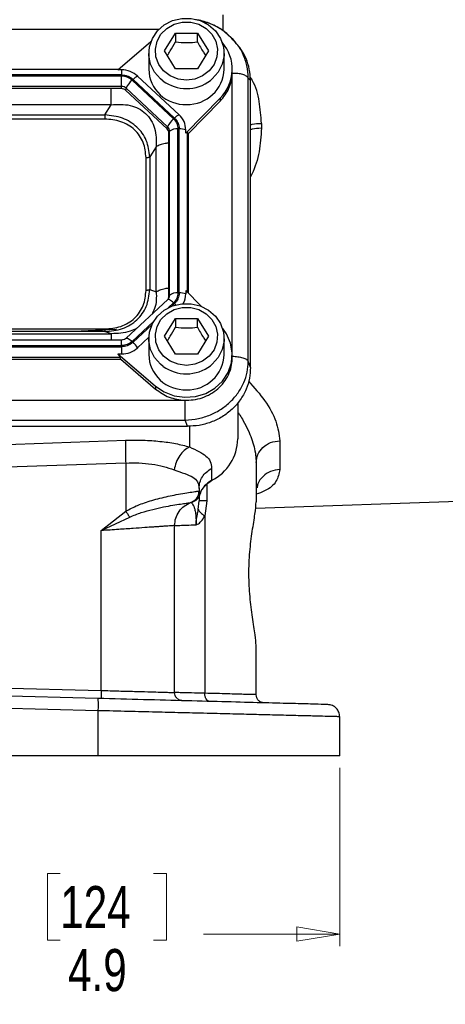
# Model space of a CAD drawing. Header units: inches. Extents: x 0.6 to 16.3, y 0.2 to 11.5.
# Tile 4 of 18: x 4.7 to 6.1, y 4.2 to 7.5. Entities that reach past the tile are written whole.
import ezdxf

# ---------------------------------------------------------------- set-up
doc = ezdxf.new("R2010")
doc.units = ezdxf.units.IN
doc.header["$MEASUREMENT"] = 0
doc.styles.add('SLDTEXTSTYLE0', font='TXT', dxfattribs={"width": 0.75})
doc.dimstyles.new('SLDDIMSTYLE0', dxfattribs={"dimtxt": 0.137795, "dimasz": 0.14, "dimexe": 0, "dimexo": 0.0625, "dimgap": 0.034449, "dimtad": 0, "dimdec": 1, "dimlfac": 1.5, "dimrnd": 1e-09, "dimzin": 12, "dimdsep": 46, "dimtxsty": 'SLDTEXTSTYLE0', "dimblk1": 'CLOSED', "dimblk2": 'CLOSED', "dimsah": 1, "dimcen": 0.09, "dimadec": 0, "dimazin": 3, "dimtfac": 1, "dimtdec": 1, "dimtofl": 0, "dimtmove": 0, "dimatfit": 3, "dimldrblk": 'CLOSED', "dimfxl": 0, "dimfrac": 2, "dimtolj": 1, "dimtzin": 12, "dimarcsym": 0})

# ---------------------------------------------------------------- blocks, each defined once
blk = doc.blocks.new('_Closed')
at = {"color": 0, "linetype": 'ByBlock', "lineweight": -2}
for p, q in [((-1, 0.166667), (0, 0)), ((-1, 0.166667), (-1, -0.166667)), ((0, 0), (-1, -0.166667)), ((0, 0), (-1, 0))]:
    blk.add_line(p, q, dxfattribs=at)
blk = doc.blocks.new('_D')
at = {"color": 7, "linetype": 'Continuous', "lineweight": 0}
for p, q in [((2.5231, 5.0186), (2.5231, 4.4353)), ((5.7764, 5.0186), (5.7764, 4.4353)), ((4.8621, 4.6732), (4.8202, 4.6732)), ((4.8202, 4.6732), (4.8202, 4.4544)), ((5.1676, 4.6732), (5.2096, 4.6732)), ((5.2096, 4.6732), (5.2096, 4.4544)), ((2.5231, 4.4747), (4.6993, 4.4747)), ((4.8202, 4.4544), (4.8621, 4.4544)), ((5.2096, 4.4544), (5.1676, 4.4544)), ((5.7764, 4.4747), (5.3304, 4.4747))]:
    blk.add_line(p, q, dxfattribs=at)
at = {"color": 7, "linetype": 'Continuous', "lineweight": 18, "xscale": 0.14, "yscale": 0.14, "rotation": 180.0000000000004}
blk.add_blockref('_Closed', (2.5231, 4.4747, -1.4543), dxfattribs=at)
at = {"color": 7, "linetype": 'Continuous', "lineweight": 18, "xscale": 0.14, "yscale": 0.14}
blk.add_blockref('_Closed', (5.7764, 4.4747, -1.4543), dxfattribs=at)
at = {"color": 7, "linetype": 'Continuous', "lineweight": 18, "char_height": 0.1378, "attachment_point": 1, "style": 'SLDTEXTSTYLE0'}
for s, insert in [('124', (4.8621, 4.632)), ('4.9', (4.8876, 4.4259))]:
    blk.add_mtext(s, dxfattribs=dict(at, insert=insert))

msp = doc.modelspace()

# ---------------------------------------------------------------- linework, layer by layer
at = {"color": 8, "linetype": 'Continuous', "lineweight": 25}
for p, q in [((5.3936, 7.4831), (5.3936, 7.4304)), ((5.1847, 7.4351), (3.1155, 7.4351)), ((5.425, 6.3761), (5.425, 7.2906)), ((5.279, 6.5744), (5.279, 7.0967)), ((5.2148, 6.5237), (5.2329, 6.5406)), ((5.2262, 6.5289), (5.2358, 6.5379)), ((5.0974, 6.4141), (5.1675, 6.4794)), ((5.1003, 6.4114), (5.1618, 6.4688)), ((5.0626, 6.4006), (5.0626, 6.4185)), ((5.2851, 6.1369), (5.2851, 6.0687)), ((5.3422, 5.9478), (5.3422, 5.8927))]:
    msp.add_line(p, q, dxfattribs=at)
at = {"color": 7, "linetype": 'Continuous', "lineweight": 25}
for p, q in [((5.2031, 7.3644), (5.2391, 7.4226)), ((5.2391, 7.4226), (5.3111, 7.4226)), ((5.2391, 7.4226), (5.2391, 7.394)), ((5.3111, 7.4226), (5.3471, 7.3644)), ((5.3111, 7.394), (5.3111, 7.4226)), ((5.4281, 7.4015), (5.4123, 7.4154)), ((5.0507, 7.3027), (5.1588, 7.3952)), ((5.4355, 7.3934), (5.428, 7.4017)), ((5.1517, 7.3568), (5.1517, 7.3047)), ((5.2391, 7.3062), (5.2031, 7.3644)), ((5.3471, 7.3644), (5.3111, 7.3062)), ((5.3984, 7.3047), (5.3984, 7.3568)), ((5.0626, 7.2862), (3.2376, 7.2862)), ((5.0626, 7.2824), (3.2376, 7.2824)), ((5.0525, 7.3042), (3.2477, 7.3042)), ((5.0626, 7.3027), (5.0507, 7.3027)), ((5.0626, 7.3027), (5.0626, 7.2862)), ((5.0626, 7.2484), (5.0626, 7.2824)), ((5.251, 7.1557), (5.1155, 7.2822)), ((5.3111, 7.3062), (5.2391, 7.3062)), ((5.425, 7.2906), (5.4251, 7.2951)), ((5.4251, 7.2951), (5.4251, 7.3047)), ((5.2329, 7.1424), (5.0974, 7.2689)), ((5.2358, 7.1451), (5.1003, 7.2716)), ((5.4775, 6.3493), (5.4775, 7.2759)), ((5.4844, 7.2682), (5.4775, 7.2759)), ((5.4844, 6.3287), (5.4844, 7.2682)), ((5.0626, 7.2484), (3.2376, 7.2484)), ((5.0626, 7.2413), (3.2376, 7.2413)), ((5.0626, 7.2413), (5.0626, 7.2484)), ((5.0779, 7.2424), (5.0762, 7.236)), ((5.2118, 7.1095), (5.0762, 7.236)), ((5.2134, 7.1159), (5.0779, 7.2424)), ((5.0291, 7.1886), (3.271, 7.1886)), ((5.0078, 7.1554), (5.0291, 7.1886)), ((5.3857, 7.2101), (5.2729, 7.0952)), ((5.3857, 7.2005), (5.2814, 7.0943)), ((5.3857, 7.2101), (5.3857, 7.2005)), ((3.2924, 7.1554), (5.0078, 7.1554)), ((5.0078, 7.1416), (3.2924, 7.1416)), ((5.5203, 7.1277), (5.5203, 7.1114)), ((5.2118, 7.1095), (5.2134, 7.1159)), ((5.2198, 7.1016), (5.2174, 7.0967)), ((5.2174, 6.56), (5.2174, 7.0967)), ((5.2198, 6.5648), (5.2198, 7.1016)), ((5.2474, 6.5731), (5.2474, 7.1099)), ((5.2515, 6.5731), (5.2515, 7.1099)), ((5.2729, 7.0952), (5.2729, 7.1063)), ((5.2814, 7.0943), (5.279, 7.0967)), ((5.2814, 6.572), (5.2814, 7.0943)), ((5.1764, 7.0512), (5.155, 7.018)), ((5.1764, 6.5768), (5.1764, 7.0512)), ((5.1429, 6.581), (5.1429, 7.0155)), ((5.155, 7.018), (5.155, 6.5835)), ((5.155, 6.5835), (5.1764, 6.5768)), ((5.3235, 6.5291), (5.2729, 6.5806)), ((5.2729, 6.5806), (5.2729, 6.5695)), ((5.2138, 6.551), (5.0783, 6.4245)), ((5.2174, 6.56), (5.2198, 6.5648)), ((5.2031, 6.4309), (5.2391, 6.4891)), ((5.2391, 6.4891), (5.3111, 6.4891)), ((5.2391, 6.4891), (5.2391, 6.4604)), ((5.3111, 6.4891), (5.3471, 6.4309)), ((5.3111, 6.4604), (5.3111, 6.4891)), ((3.2924, 6.4549), (5.0078, 6.4549)), ((5.0078, 6.4461), (3.2924, 6.4461)), ((5.0467, 6.4529), (4.9082, 6.4461)), ((5.0291, 6.4394), (5.0078, 6.4461)), ((5.0626, 6.4185), (3.2376, 6.4185)), ((3.271, 6.4394), (5.0291, 6.4394)), ((5.1155, 6.3936), (5.1518, 6.4276)), ((5.1517, 6.4232), (5.1517, 6.3711)), ((5.2391, 6.3726), (5.2031, 6.4309)), ((5.3471, 6.4309), (5.3111, 6.3726)), ((5.3984, 6.3711), (5.3984, 6.4232)), ((3.2376, 6.4006), (5.0626, 6.4006)), ((3.2376, 6.3968), (5.0626, 6.3968)), ((5.0626, 6.3968), (5.0626, 6.3732)), ((3.2402, 6.3557), (5.06, 6.3557)), ((3.2428, 6.3627), (5.0574, 6.3627)), ((5.0507, 6.3732), (5.1737, 6.2679)), ((5.0507, 6.3732), (5.0626, 6.3732)), ((5.06, 6.3557), (5.0574, 6.3627)), ((5.06, 6.3557), (5.1737, 6.2583)), ((5.3111, 6.3726), (5.2391, 6.3726)), ((5.4251, 6.3616), (5.4251, 6.3711)), ((5.4844, 6.3287), (5.4775, 6.3493)), ((5.1737, 6.2679), (5.1737, 6.2583)), ((3.0299, 6.2216), (5.2702, 6.2216)), ((5.2702, 6.2216), (5.2751, 6.2215)), ((5.4431, 6.2138), (5.4431, 6.0952)), ((3.0288, 6.1568), (5.2713, 6.1568)), ((5.2783, 6.1363), (5.2713, 6.1568)), ((3.0219, 6.1363), (5.2783, 6.1363)), ((4.6185, 6.0743), (5.0763, 6.0908)), ((5.5803, 6.089), (5.5803, 5.995)), ((5.0763, 6.0162), (4.6185, 5.9997)), ((5.0763, 6.0162), (5.0763, 5.8584)), ((5.3575, 5.9984), (5.3575, 5.9592)), ((5.5031, 6.0177), (5.5031, 5.8897)), ((5.3164, 5.9331), (5.3164, 5.9247)), ((5.3164, 5.9247), (5.3164, 5.9247)), ((5.3198, 5.9156), (5.3164, 5.9247)), ((5.3164, 5.9069), (5.3164, 5.8927)), ((5.501, 5.8682), (6.5108, 5.9035)), ((5.2897, 5.887), (5.2903, 5.8872)), ((5.2897, 5.887), (5.2897, 5.887)), ((5.2937, 5.8883), (5.2945, 5.8885)), ((5.2945, 5.8885), (5.2964, 5.8892)), ((5.3136, 5.8637), (5.3164, 5.8927)), ((5.3422, 5.8927), (5.335, 5.8433)), ((4.9963, 5.795), (5.0763, 5.8584)), ((4.9963, 5.795), (5.0895, 5.8394)), ((5.335, 5.8433), (5.335, 5.2628)), ((5.2364, 5.2651), (5.2364, 5.8116)), ((4.9963, 5.2721), (4.9963, 5.795)), ((5.5031, 5.2581), (5.5031, 5.4195)), ((4.9856, 5.2457), (4.1497, 5.2676)), ((4.6185, 5.282), (4.9963, 5.2721)), ((4.9867, 5.2057), (4.1497, 5.2276)), ((4.9867, 5.0579), (4.9867, 5.2057)), ((5.7764, 5.0579), (5.7764, 5.186)), ((4.9867, 5.0579), (4.1497, 5.0579))]:
    msp.add_line(p, q, dxfattribs=at)
at = {"color": 7, "linetype": 'Continuous', "lineweight": 25, "flags": 128}
for points in [[(5.1992, 7.266), (5.1907, 7.2729), (5.1709, 7.2951), (5.1578, 7.3212), (5.152, 7.3496), (5.1539, 7.3784), (5.1635, 7.4058), (5.18, 7.4302), (5.2026, 7.4499), (5.2297, 7.4638), (5.2596, 7.471), (5.2905, 7.471), (5.3205, 7.4638), (5.3476, 7.4499), (5.3701, 7.4302), (5.3867, 7.4058), (5.3962, 7.3784), (5.3982, 7.3496), (5.3924, 7.3212), (5.3792, 7.2951), (5.3595, 7.2729), (5.3537, 7.268)], [(5.2751, 7.2692), (5.2476, 7.2727), (5.2221, 7.2831), (5.2005, 7.2994), (5.1845, 7.3206), (5.1752, 7.3451), (5.1733, 7.3709), (5.179, 7.3963), (5.1917, 7.4193), (5.2107, 7.4383), (5.2344, 7.4518), (5.2612, 7.4588), (5.289, 7.4588), (5.3157, 7.4518), (5.3395, 7.4383), (5.3584, 7.4193), (5.3712, 7.3963), (5.3768, 7.3709), (5.3749, 7.3451), (5.3656, 7.3206), (5.3496, 7.2994), (5.3281, 7.2831), (5.3026, 7.2727), (5.2751, 7.2692)], [(5.1992, 6.3324), (5.1907, 6.3393), (5.1709, 6.3615), (5.1578, 6.3876), (5.152, 6.416), (5.1539, 6.4448), (5.1635, 6.4722), (5.18, 6.4966), (5.2026, 6.5164), (5.2297, 6.5303), (5.2596, 6.5374), (5.2905, 6.5374), (5.3205, 6.5303), (5.3476, 6.5164), (5.3701, 6.4966), (5.3867, 6.4722), (5.3962, 6.4448), (5.3982, 6.416), (5.3924, 6.3876), (5.3792, 6.3615), (5.3595, 6.3393), (5.3537, 6.3345)], [(5.2751, 6.3356), (5.2476, 6.3392), (5.2221, 6.3495), (5.2005, 6.3659), (5.1845, 6.387), (5.1752, 6.4115), (5.1733, 6.4373), (5.179, 6.4627), (5.1917, 6.4858), (5.2107, 6.5047), (5.2344, 6.5182), (5.2612, 6.5252), (5.289, 6.5252), (5.3157, 6.5182), (5.3395, 6.5047), (5.3584, 6.4858), (5.3712, 6.4627), (5.3768, 6.4373), (5.3749, 6.4115), (5.3656, 6.387), (5.3496, 6.3659), (5.3281, 6.3495), (5.3026, 6.3392), (5.2751, 6.3356)], [(5.1737, 6.2679), (5.2023, 6.2487), (5.2348, 6.2362), (5.2695, 6.2312), (5.3046, 6.2338), (5.338, 6.244), (5.368, 6.2612), (5.3928, 6.2844), (5.4112, 6.3124), (5.4221, 6.3436), (5.425, 6.3763), (5.4196, 6.4087), (5.4062, 6.4391), (5.3936, 6.4569)], [(5.3575, 5.9592), (5.3573, 5.9582), (5.357, 5.9578)]]:
    msp.add_lwpolyline(points, dxfattribs=at)
at = {"color": 8, "linetype": 'Continuous', "lineweight": 25, "flags": 128}
for points in [[(5.2329, 6.5406), (5.2295, 6.5436), (5.2262, 6.5463), (5.223, 6.5485), (5.2202, 6.5501), (5.2178, 6.5511), (5.2158, 6.5516), (5.2143, 6.5513), (5.2138, 6.551)], [(5.2358, 6.5379), (5.238, 6.5358), (5.2401, 6.5336), (5.2401, 6.5336)], [(5.0784, 6.4245), (5.0788, 6.4248), (5.0803, 6.425), (5.0822, 6.4246), (5.0847, 6.4236), (5.0875, 6.4219), (5.0906, 6.4198), (5.094, 6.4171), (5.0974, 6.4141)]]:
    msp.add_lwpolyline(points, dxfattribs=at)
at = {"color": 7, "linetype": 'Continuous', "lineweight": 25}
for centre, radius, start, end in [((5.2913, 7.3047), 0.1336, 314.9497, 41.3748), ((5.063, 7.2251), 0.0776, 47.4101, 90.3067), ((5.1355, 7.2373), 0.0492, 114.0491, 135.7255), ((5.27, 7.3077), 0.1183, 181.4731, 272.4617), ((5.2789, 7.3091), 0.1196, 268.1802, 357.885), ((5.1445, 7.2139), 0.0724, 130.5237, 156.7761), ((5.0627, 7.2259), 0.0225, 47.4101, 90.3067), ((5.0627, 7.2213), 0.02, 47.4101, 90.3067), ((5.271, 7.1108), 0.0492, 114.0491, 135.7255), ((5.2053, 7.1059), 0.0676, 0.3768, 47.4752), ((5.28, 7.0874), 0.0724, 130.5237, 156.7761), ((5.1999, 7.0966), 0.0175, 0.3768, 47.4752), ((5.2002, 7.1015), 0.0196, 0.3768, 47.4752), ((5.2427, 7.0755), 0.0347, 82.2097, 131.263), ((5.2529, 7.0524), 0.0575, 69.6232, 91.4049), ((5.2427, 6.5388), 0.0347, 82.2097, 131.263), ((5.2529, 6.5156), 0.0575, 69.6232, 91.4049), ((5.2003, 6.56), 0.0171, 330.8804, 359.9097), ((5.2067, 6.5696), 0.0662, 331.3875, 359.8965), ((5.063, 6.4507), 0.0776, 269.6933, 312.5899), ((5.032, 6.3376), 0.1005, 33.8558, 47.191), ((5.27, 6.3742), 0.1183, 181.4731, 272.4617), ((5.2789, 6.3755), 0.1196, 268.1802, 357.885), ((5.2888, 6.0974), 0.1543, 296.448, 359.1655), ((5.3919, 5.8915), 0.0759, 116.9064, 161.5203)]:
    msp.add_arc(centre, radius, start, end, dxfattribs=at)
at = {"color": 8, "linetype": 'Continuous', "lineweight": 25}
for centre, radius, start, end in [((5.2746, 7.3704), 0.1288, 234.1876, 270.2201), ((5.2756, 7.3702), 0.1286, 269.7651, 307.3697), ((5.2005, 6.5649), 0.0193, 329.9823, 359.8661), ((5.2746, 6.4368), 0.1288, 234.1876, 270.2201), ((5.2756, 6.4367), 0.1286, 269.7651, 307.3697)]:
    msp.add_arc(centre, radius, start, end, dxfattribs=at)
at = {"color": 7, "linetype": 'Continuous', "lineweight": 25}
msp.add_ellipse((5.2515, 7.0669), major_axis=(0.0275, 0.0299), ratio=0.170211, start_param=6.275096, end_param=6.798785, dxfattribs=at)
for points, knots in [([(5.4123, 7.4154), (5.4063, 7.421), (5.3895, 7.4369), (5.3549, 7.4537), (5.3241, 7.4647), (5.3072, 7.466), (5.305, 7.4661)], [0, 0, 0, 0, 0.203487, 0.579568, 0.947572, 1, 1, 1, 1]), ([(5.4273, 7.4011), (5.423, 7.406), (5.4104, 7.4207), (5.3832, 7.4391), (5.3565, 7.4533), (5.3399, 7.4574), (5.3363, 7.4583)], [0, 0, 0, 0, 0.18188, 0.538214, 0.899092, 1, 1, 1, 1]), ([(5.2122, 7.3496), (5.2156, 7.3546), (5.2246, 7.3678), (5.2335, 7.3839), (5.2391, 7.394)], [0, 0, 0, 0, 0.376375, 1, 1, 1, 1]), ([(5.2391, 7.394), (5.2519, 7.3929), (5.276, 7.391), (5.2999, 7.393), (5.3111, 7.394)], [0, 0, 0, 0, 0.534747, 1, 1, 1, 1]), ([(5.3111, 7.394), (5.3175, 7.3824), (5.3265, 7.3663), (5.3354, 7.3532), (5.3379, 7.3495)], [0, 0, 0, 0, 0.718831, 1, 1, 1, 1]), ([(5.4844, 7.2682), (5.4837, 7.2807), (5.4823, 7.3051), (5.4705, 7.3411), (5.455, 7.371), (5.4403, 7.3869), (5.4348, 7.3928)], [0, 0, 0, 0, 0.274891, 0.537423, 0.82756, 1, 1, 1, 1]), ([(5.0626, 7.2862), (5.0696, 7.2856), (5.0766, 7.2849), (5.0835, 7.2822), (5.0867, 7.2809), (5.0929, 7.2779), (5.0977, 7.2738), (5.1003, 7.2716)], [0, 0, 0, 0, 0.498697, 0.503014, 0.535598, 0.74951, 1, 1, 1, 1]), ([(5.0974, 7.2689), (5.0923, 7.2728), (5.0821, 7.2806), (5.069, 7.2818), (5.0626, 7.2824)], [0, 0, 0, 0, 0.5040183, 1, 1, 1, 1]), ([(5.4775, 7.2759), (5.4758, 7.278), (5.4724, 7.2823), (5.4599, 7.2874), (5.4436, 7.2912), (5.4312, 7.2908), (5.425, 7.2906)], [0, 0, 0, 0, 0.24973, 0.499459, 0.749189, 1, 1, 1, 1]), ([(5.0291, 7.1886), (5.0501, 7.1897), (5.0812, 7.1914), (5.1188, 7.1772), (5.1423, 7.1607), (5.1602, 7.1385), (5.1765, 7.1024), (5.1764, 7.0718), (5.1764, 7.0512)], [0, 0, 0, 0, 0.257397, 0.381604, 0.5, 0.618395, 0.742603, 1, 1, 1, 1]), ([(5.155, 7.018), (5.1528, 7.0364), (5.1496, 7.0636), (5.1313, 7.0955), (5.1135, 7.116), (5.0915, 7.1327), (5.0571, 7.15), (5.0276, 7.1532), (5.0078, 7.1554)], [0, 0, 0, 0, 0.2558598, 0.3792721, 0.500008, 0.6203977, 0.7441597, 1, 1, 1, 1]), ([(5.1429, 7.0155), (5.1413, 7.0323), (5.1389, 7.0575), (5.1226, 7.0875), (5.1059, 7.107), (5.0849, 7.1227), (5.0528, 7.1379), (5.0257, 7.1401), (5.0078, 7.1416)], [0, 0, 0, 0, 0.250062, 0.376118, 0.5, 0.623757, 0.749938, 1, 1, 1, 1]), ([(5.2358, 7.1451), (5.2403, 7.14), (5.2448, 7.1349), (5.2476, 7.1285), (5.2489, 7.1254), (5.2509, 7.1192), (5.2513, 7.1131), (5.2515, 7.1099)], [0, 0, 0, 0, 0.498697, 0.503014, 0.535598, 0.74951, 1, 1, 1, 1]), ([(5.0078, 6.4461), (5.0276, 6.4479), (5.0571, 6.4506), (5.0915, 6.4676), (5.1135, 6.4841), (5.1313, 6.5047), (5.1496, 6.537), (5.1528, 6.5648), (5.155, 6.5835)], [0, 0, 0, 0, 0.2558598, 0.3792721, 0.500008, 0.6203977, 0.7441597, 1, 1, 1, 1]), ([(5.0078, 6.4549), (5.0257, 6.4564), (5.0527, 6.4586), (5.0849, 6.4738), (5.1058, 6.4894), (5.1226, 6.509), (5.1389, 6.539), (5.1413, 6.5642), (5.1429, 6.581)], [0, 0, 0, 0, 0.250062, 0.376118, 0.5, 0.623757, 0.749938, 1, 1, 1, 1]), ([(5.2515, 6.5731), (5.2508, 6.5666), (5.25, 6.56), (5.2472, 6.5535), (5.2458, 6.5506), (5.2425, 6.5448), (5.2382, 6.5403), (5.2358, 6.5379)], [0, 0, 0, 0, 0.498697, 0.503014, 0.535598, 0.74951, 1, 1, 1, 1]), ([(5.217, 6.5554), (5.2167, 6.5548), (5.2161, 6.5532), (5.2147, 6.5519), (5.2138, 6.551)], [0, 0, 0, 0, 0.380514, 1, 1, 1, 1]), ([(5.2122, 6.416), (5.2156, 6.421), (5.2246, 6.4342), (5.2335, 6.4503), (5.2391, 6.4604)], [0, 0, 0, 0, 0.376375, 1, 1, 1, 1]), ([(5.2391, 6.4604), (5.2519, 6.4594), (5.276, 6.4574), (5.2999, 6.4594), (5.3111, 6.4604)], [0, 0, 0, 0, 0.534747, 1, 1, 1, 1]), ([(5.3111, 6.4604), (5.3175, 6.4488), (5.3265, 6.4327), (5.3354, 6.4196), (5.3379, 6.416)], [0, 0, 0, 0, 0.718831, 1, 1, 1, 1]), ([(5.0783, 6.4245), (5.0773, 6.4237), (5.0746, 6.4214), (5.0691, 6.419), (5.0645, 6.4187), (5.0626, 6.4185)], [0, 0, 0, 0, 0.2433129, 0.6808926, 1, 1, 1, 1]), ([(5.1003, 6.4114), (5.0948, 6.4072), (5.0894, 6.403), (5.0825, 6.4004), (5.0792, 6.3992), (5.0725, 6.3973), (5.0661, 6.3969), (5.0626, 6.3968)], [0, 0, 0, 0, 0.498697, 0.503014, 0.535598, 0.74951, 1, 1, 1, 1]), ([(5.0507, 6.3732), (5.0522, 6.3711), (5.0552, 6.3672), (5.0567, 6.3642), (5.0574, 6.3627)], [0, 0, 0, 0, 0.524141, 1, 1, 1, 1]), ([(5.2713, 6.1568), (5.2857, 6.1579), (5.3138, 6.1601), (5.3538, 6.173), (5.3896, 6.1918), (5.4204, 6.2164), (5.4455, 6.2458), (5.4635, 6.2784), (5.4751, 6.3133), (5.4767, 6.3371), (5.4775, 6.3493)], [0, 0, 0, 0, 0.13356, 0.261125, 0.387745, 0.511891, 0.635099, 0.759877, 0.877169, 1, 1, 1, 1]), ([(5.2751, 6.2215), (5.2851, 6.2221), (5.3051, 6.2232), (5.334, 6.2318), (5.3605, 6.2453), (5.3836, 6.2635), (5.4023, 6.2856), (5.4159, 6.3108), (5.4239, 6.3365), (5.4244, 6.3537), (5.4247, 6.3616)], [0, 0, 0, 0, 0.127572, 0.255144, 0.382716, 0.510288, 0.63786, 0.765432, 0.893004, 1, 1, 1, 1]), ([(5.425, 6.3661), (5.4312, 6.3654), (5.4436, 6.3641), (5.4599, 6.3609), (5.4724, 6.3557), (5.4758, 6.3514), (5.4775, 6.3493)], [0, 0, 0, 0, 0.250811, 0.500541, 0.75027, 1, 1, 1, 1]), ([(5.4844, 6.3287), (5.4837, 6.3169), (5.4824, 6.2925), (5.471, 6.2565), (5.4521, 6.222), (5.4254, 6.1913), (5.3926, 6.1664), (5.3557, 6.1488), (5.3171, 6.1382), (5.291, 6.1369), (5.2783, 6.1363)], [0, 0, 0, 0, 0.117637, 0.241401, 0.369555, 0.5, 0.630445, 0.758599, 0.882363, 1, 1, 1, 1]), ([(5.2713, 6.1568), (5.2713, 6.1605), (5.2714, 6.168), (5.2713, 6.1848), (5.2716, 6.2035), (5.2707, 6.2156), (5.2702, 6.2216)], [0, 0, 0, 0, 0.24973, 0.499459, 0.749189, 1, 1, 1, 1]), ([(5.0763, 6.0908), (5.0955, 6.0911), (5.134, 6.0917), (5.1892, 6.0877), (5.241, 6.0804), (5.2704, 6.0726), (5.2851, 6.0687)], [0, 0, 0, 0, 0.248233, 0.496982, 0.747291, 1, 1, 1, 1]), ([(5.2851, 6.0687), (5.2793, 6.0655), (5.2676, 6.0591), (5.2525, 6.0411), (5.2407, 6.0188), (5.2369, 6.0023), (5.235, 5.9941)], [0, 0, 0, 0, 0.250197, 0.50006, 0.750032, 1, 1, 1, 1]), ([(5.2851, 6.0687), (5.296, 6.0636), (5.3184, 6.0533), (5.3407, 6.0393), (5.3549, 6.022), (5.3566, 6.0063), (5.3575, 5.9984)], [0, 0, 0, 0, 0.23134, 0.476902, 0.735333, 1, 1, 1, 1]), ([(5.0763, 6.0162), (5.0909, 6.0165), (5.1201, 6.0171), (5.1621, 6.0131), (5.2015, 6.0058), (5.2237, 5.998), (5.235, 5.9941)], [0, 0, 0, 0, 0.246394, 0.494827, 0.743394, 1, 1, 1, 1]), ([(5.235, 5.9941), (5.2472, 5.9897), (5.2714, 5.9809), (5.2972, 5.9705), (5.3136, 5.9559), (5.3155, 5.9408), (5.3164, 5.9331)], [0, 0, 0, 0, 0.247582, 0.495331, 0.745832, 1, 1, 1, 1]), ([(5.3196, 5.9132), (5.3198, 5.9141), (5.3209, 5.9213), (5.3245, 5.9285), (5.3291, 5.9335), (5.3291, 5.9336)], [0, 0, 0, 0, 0.121185, 0.9877699, 1, 1, 1, 1]), ([(5.3291, 5.9336), (5.3331, 5.9384), (5.3406, 5.9475), (5.3509, 5.955), (5.3566, 5.9575), (5.357, 5.9577)], [0, 0, 0, 0, 0.511464, 0.964864, 1, 1, 1, 1]), ([(5.0763, 5.8584), (5.0893, 5.8653), (5.1095, 5.876), (5.1386, 5.8866), (5.1632, 5.8945), (5.1893, 5.9015), (5.2161, 5.9078), (5.2439, 5.9134), (5.2711, 5.9181), (5.2948, 5.9217), (5.3121, 5.924), (5.3149, 5.9245), (5.3164, 5.9247)], [0, 0, 0, 0, 0.112911, 0.176582, 0.245364, 0.323626, 0.407307, 0.496563, 0.609435, 0.73088, 0.861033, 1, 1, 1, 1]), ([(5.2897, 5.887), (5.2935, 5.8887), (5.3009, 5.8921), (5.3095, 5.9013), (5.3152, 5.9124), (5.316, 5.9206), (5.3164, 5.9247)], [0, 0, 0, 0, 0.2500646, 0.5, 0.7499354, 1, 1, 1, 1]), ([(5.2964, 5.8892), (5.2992, 5.8904), (5.3052, 5.8931), (5.3122, 5.8996), (5.3173, 5.9072), (5.319, 5.9128), (5.3198, 5.9156)], [0, 0, 0, 0, 0.233152, 0.496846, 0.748077, 1, 1, 1, 1]), ([(5.0895, 5.8394), (5.1022, 5.8445), (5.1278, 5.8548), (5.1656, 5.8649), (5.2007, 5.8727), (5.2314, 5.8784), (5.2565, 5.8823), (5.275, 5.8849), (5.287, 5.8865), (5.2888, 5.8868), (5.2897, 5.887)], [0, 0, 0, 0, 0.1223905, 0.2475281, 0.3735932, 0.4997496, 0.6254944, 0.7507457, 0.8755397, 1, 1, 1, 1]), ([(5.2897, 5.887), (5.2903, 5.8868), (5.2913, 5.8865), (5.2968, 5.8804), (5.3014, 5.8688), (5.3043, 5.8558), (5.3061, 5.8402), (5.3068, 5.8255), (5.3068, 5.818), (5.3068, 5.8142)], [0, 0, 0, 0, 0.283626, 0.55181, 0.675782, 0.791237, 0.898583, 0.949807, 1, 1, 1, 1]), ([(5.3068, 5.8142), (5.3068, 5.8142), (5.3068, 5.8142), (5.3068, 5.8142), (5.3068, 5.8141), (5.3068, 5.8141), (5.3068, 5.8141), (5.3068, 5.8141), (5.3068, 5.8141), (5.3068, 5.8142), (5.3068, 5.8142), (5.3068, 5.815), (5.3068, 5.8158), (5.3068, 5.817), (5.3069, 5.8192), (5.3072, 5.8264), (5.3086, 5.8365), (5.3112, 5.8501), (5.3127, 5.8585), (5.3136, 5.8637)], [0, 0, 0, 0, 0.001527, 0.001862, 0.00193, 0.001938, 0.001943, 0.001948, 0.001956, 0.002021, 0.00257, 0.004067, 0.0479, 0.051514, 0.075494, 0.174199, 0.468825, 0.675501, 1, 1, 1, 1]), ([(5.5031, 5.4195), (5.5024, 5.4301), (5.5008, 5.4536), (5.4912, 5.5089), (5.4823, 5.5775), (5.4783, 5.6518), (5.4817, 5.7264), (5.4903, 5.7943), (5.5003, 5.8525), (5.5022, 5.8773), (5.5031, 5.8897)], [0, 0, 0, 0, 0.110482, 0.244407, 0.370029, 0.495469, 0.620683, 0.746398, 0.872841, 1, 1, 1, 1]), ([(5.3068, 5.8142), (5.3083, 5.8147), (5.3141, 5.8163), (5.3245, 5.8257), (5.3313, 5.837), (5.335, 5.8433)], [0, 0, 0, 0, 0.1398893, 0.5282904, 1, 1, 1, 1]), ([(5.2364, 5.8116), (5.2356, 5.8115), (5.234, 5.8114), (5.2227, 5.8106), (5.2098, 5.8097), (5.1977, 5.8089), (5.1835, 5.8079), (5.1643, 5.8066), (5.1376, 5.8047), (5.0998, 5.8021), (5.0519, 5.7988), (5.0156, 5.7963), (4.9963, 5.795)], [0, 0, 0, 0, 0.1200751, 0.2433391, 0.3062443, 0.369956, 0.4344761, 0.4998066, 0.5988644, 0.7152608, 0.8489795, 1, 1, 1, 1]), ([(5.2364, 5.8116), (5.2372, 5.8116), (5.2389, 5.8117), (5.2527, 5.8122), (5.2743, 5.813), (5.2959, 5.8138), (5.3068, 5.8142)], [0, 0, 0, 0, 0.241747, 0.48899, 0.741738, 1, 1, 1, 1]), ([(4.9963, 5.2721), (5.0158, 5.2715), (5.0537, 5.2704), (5.1053, 5.269), (5.1487, 5.2678), (5.1831, 5.2669), (5.2085, 5.2661), (5.2252, 5.2655), (5.2347, 5.2652), (5.2359, 5.2651), (5.2364, 5.2651)], [0, 0, 0, 0, 0.152262, 0.296742, 0.433436, 0.56234, 0.68345, 0.796765, 0.902282, 1, 1, 1, 1]), ([(5.335, 5.2628), (5.3197, 5.2631), (5.2896, 5.2638), (5.2591, 5.2646), (5.2399, 5.265), (5.2376, 5.2651), (5.2364, 5.2651)], [0, 0, 0, 0, 0.261982, 0.515974, 0.76198, 1, 1, 1, 1]), ([(5.352, 5.2361), (5.3497, 5.2366), (5.3452, 5.2375), (5.3395, 5.2437), (5.3357, 5.2524), (5.3352, 5.2593), (5.335, 5.2628)], [0, 0, 0, 0, 0.250433, 0.500128, 0.750069, 1, 1, 1, 1]), ([(5.5031, 5.2581), (5.5011, 5.2582), (5.4972, 5.2583), (5.4644, 5.2592), (5.4124, 5.2607), (5.3611, 5.2621), (5.335, 5.2628)], [0, 0, 0, 0, 0.238014, 0.484016, 0.73801, 1, 1, 1, 1]), ([(5.7375, 5.226), (5.7347, 5.2261), (5.7292, 5.2262), (5.6851, 5.2274), (5.6164, 5.2292), (5.523, 5.2316), (5.409, 5.2346), (5.2782, 5.238), (5.1356, 5.2418), (5.0356, 5.2444), (4.9856, 5.2457)], [0, 0, 0, 0, 0.124956, 0.249962, 0.374961, 0.499946, 0.62494, 0.749961, 0.875002, 1, 1, 1, 1]), ([(5.7764, 5.186), (5.7752, 5.1861), (5.7729, 5.1861), (5.7534, 5.1866), (5.7273, 5.1873), (5.6998, 5.188), (5.6758, 5.1886), (5.6486, 5.1892), (5.6181, 5.19), (5.5846, 5.1908), (5.5423, 5.1919), (5.4875, 5.1933), (5.4156, 5.1951), (5.3376, 5.197), (5.256, 5.1991), (5.1734, 5.2011), (5.0828, 5.2033), (5.0193, 5.2049), (4.9867, 5.2057)], [0, 0, 0, 0, 0.0797681, 0.1609509, 0.2435491, 0.2854003, 0.327606, 0.3701664, 0.4130816, 0.4563516, 0.4999766, 0.5640666, 0.6358515, 0.7153292, 0.7800044, 0.8490084, 0.9223405, 1, 1, 1, 1])]:
    msp.add_open_spline(points, degree=3, knots=knots, dxfattribs=at)
at = {"color": 8, "linetype": 'Continuous', "lineweight": 25}
for points, knots in [([(5.4775, 7.2759), (5.4765, 7.2895), (5.4747, 7.3162), (5.4611, 7.3537), (5.4453, 7.3824), (5.4317, 7.3965), (5.4273, 7.4011)], [0, 0, 0, 0, 0.2974584, 0.5815663, 0.863567, 1, 1, 1, 1]), ([(5.5203, 7.1277), (5.5186, 7.1515), (5.5153, 7.1991), (5.5016, 7.2518), (5.4856, 7.2765), (5.4832, 7.2802)], [0, 0, 0, 0, 0.458047, 0.917332, 1, 1, 1, 1]), ([(5.0291, 7.1886), (5.0291, 7.1944), (5.0291, 7.2059), (5.0291, 7.2244), (5.0291, 7.2364), (5.0291, 7.2413)], [0, 0, 0, 0, 0.368964, 0.737928, 1, 1, 1, 1]), ([(5.4844, 7.1235), (5.4864, 7.1241), (5.4966, 7.127), (5.5097, 7.1274), (5.5203, 7.1277)], [0, 0, 0, 0, 0.1969625, 1, 1, 1, 1]), ([(5.5203, 7.1114), (5.5186, 7.0857), (5.5154, 7.0341), (5.4993, 6.9813), (5.486, 6.9555), (5.4844, 6.9524)], [0, 0, 0, 0, 0.467648, 0.937372, 1, 1, 1, 1]), ([(5.5203, 7.1114), (5.5097, 7.111), (5.4966, 7.1106), (5.4864, 7.1077), (5.4844, 7.1071)], [0, 0, 0, 0, 0.803038, 1, 1, 1, 1]), ([(5.2174, 7.0634), (5.2134, 7.0629), (5.2029, 7.0615), (5.1883, 7.0574), (5.1803, 7.0533), (5.1764, 7.0512)], [0, 0, 0, 0, 0.233719, 0.616859, 1, 1, 1, 1]), ([(5.1764, 6.5768), (5.1768, 6.5582), (5.1775, 6.5323), (5.1649, 6.5086), (5.1614, 6.502)], [0, 0, 0, 0, 0.72314, 1, 1, 1, 1]), ([(5.1764, 6.5768), (5.1803, 6.5789), (5.1883, 6.583), (5.2029, 6.5872), (5.2134, 6.5886), (5.2174, 6.5891)], [0, 0, 0, 0, 0.383142, 0.766285, 1, 1, 1, 1]), ([(5.1129, 6.4568), (5.1056, 6.4533), (5.0795, 6.4409), (5.0503, 6.44), (5.0291, 6.4394)], [0, 0, 0, 0, 0.27686, 1, 1, 1, 1]), ([(5.0291, 6.4394), (5.0291, 6.4377), (5.0291, 6.4344), (5.0291, 6.4264), (5.0291, 6.4199), (5.0291, 6.4185)], [0, 0, 0, 0, 0.441541, 0.883081, 1, 1, 1, 1]), ([(5.4781, 6.2838), (5.4969, 6.2627), (5.5364, 6.2186), (5.5723, 6.1516), (5.5776, 6.1098), (5.5803, 6.089)], [0, 0, 0, 0, 0.3129051, 0.6566476, 1, 1, 1, 1]), ([(5.4431, 6.1826), (5.4454, 6.1792), (5.4518, 6.1699), (5.4634, 6.1501), (5.4768, 6.1245), (5.4885, 6.096), (5.4968, 6.0689), (5.5021, 6.0426), (5.5028, 6.0258), (5.5031, 6.0177)], [0, 0, 0, 0, 0.059371, 0.161744, 0.34573, 0.508352, 0.670782, 0.840827, 1, 1, 1, 1]), ([(5.5803, 5.995), (5.5777, 5.9816), (5.5725, 5.955), (5.544, 5.9285), (5.5128, 5.9174), (5.5031, 5.9139)], [0, 0, 0, 0, 0.40642, 0.814276, 1, 1, 1, 1]), ([(5.5803, 5.995), (5.5701, 5.9936), (5.5496, 5.9907), (5.5245, 5.9732), (5.5089, 5.9533), (5.5068, 5.9393), (5.5062, 5.9348)], [0, 0, 0, 0, 0.288122, 0.576244, 0.864366, 1, 1, 1, 1])]:
    msp.add_open_spline(points, degree=3, knots=knots, dxfattribs=at)
at = {"color": 7, "linetype": 'Continuous', "lineweight": 25}
for points in [[(5.3857, 7.2005), (5.3965, 7.2139), (5.4183, 7.2406), (5.4228, 7.274), (5.425, 7.2906)], [(5.0078, 7.1554), (5.0078, 7.1544), (5.0078, 7.1524), (5.0078, 7.1488), (5.0078, 7.1451), (5.0078, 7.1428), (5.0078, 7.1416)], [(5.2329, 7.1424), (5.2371, 7.1377), (5.2454, 7.1282), (5.2467, 7.116), (5.2474, 7.1099)], [(5.1429, 7.0155), (5.1441, 7.0155), (5.1465, 7.0156), (5.1499, 7.0161), (5.1529, 7.0169), (5.1543, 7.0176), (5.155, 7.018)], [(5.155, 6.5835), (5.1543, 6.5832), (5.1529, 6.5824), (5.1499, 6.5816), (5.1465, 6.5811), (5.1441, 6.581), (5.1429, 6.581)], [(5.2474, 6.5731), (5.2467, 6.567), (5.2454, 6.5548), (5.2371, 6.5453), (5.2329, 6.5406)], [(5.0078, 6.4549), (5.0078, 6.4538), (5.0078, 6.4516), (5.0078, 6.4489), (5.0078, 6.4469), (5.0078, 6.4464), (5.0078, 6.4461)], [(5.0974, 6.4141), (5.0923, 6.4102), (5.0821, 6.4025), (5.0691, 6.4012), (5.0626, 6.4006)], [(5.1737, 6.2583), (5.1881, 6.2482), (5.2167, 6.2279), (5.2524, 6.2237), (5.2702, 6.2216)], [(5.0763, 6.0908), (5.0761, 6.0872), (5.0756, 6.0801), (5.0754, 6.062), (5.0756, 6.0402), (5.0761, 6.0242), (5.0763, 6.0162)], [(5.5031, 6.0177), (5.5042, 6.0268), (5.5065, 6.0451), (5.5242, 6.0683), (5.5497, 6.0849), (5.5701, 6.0876), (5.5803, 6.089)], [(5.3164, 5.9331), (5.317, 5.9397), (5.318, 5.953), (5.3267, 5.9714), (5.3397, 5.9874), (5.3516, 5.9947), (5.3575, 5.9984)], [(5.3164, 5.9247), (5.316, 5.9206), (5.3153, 5.9124), (5.3095, 5.9013), (5.301, 5.8921), (5.2935, 5.8887), (5.2897, 5.887)], [(5.2364, 5.8116), (5.2371, 5.8198), (5.2386, 5.8362), (5.2502, 5.8584), (5.2672, 5.8767), (5.2822, 5.8835), (5.2897, 5.887)], [(5.3136, 5.8637), (5.3156, 5.8606), (5.3196, 5.8543), (5.3299, 5.847), (5.335, 5.8433)], [(5.3422, 5.8927), (5.3383, 5.8927), (5.3307, 5.8927), (5.3227, 5.8927), (5.3174, 5.8927), (5.3167, 5.8927), (5.3164, 5.8927)], [(5.0763, 5.8584), (5.0788, 5.855), (5.0836, 5.8482), (5.0875, 5.8423), (5.0895, 5.8394)], [(4.9963, 5.2721), (4.9963, 5.2686), (4.9961, 5.2616), (4.9962, 5.2528), (4.9965, 5.2466), (4.9969, 5.2458), (4.997, 5.2454)], [(5.2624, 5.2385), (5.259, 5.2389), (5.2521, 5.2399), (5.2435, 5.2461), (5.2376, 5.2548), (5.2368, 5.2617), (5.2364, 5.2651)], [(5.529, 5.2315), (5.5256, 5.232), (5.5188, 5.2329), (5.5102, 5.2391), (5.5042, 5.2478), (5.5035, 5.2547), (5.5031, 5.2581)], [(4.9867, 5.2057), (4.9868, 5.211), (4.987, 5.2214), (4.9869, 5.2346), (4.9864, 5.2439), (4.9859, 5.2451), (4.9856, 5.2457)], [(5.7764, 5.186), (5.7758, 5.1912), (5.7747, 5.2015), (5.7657, 5.2146), (5.7529, 5.2239), (5.7426, 5.2253), (5.7375, 5.226)], [(5.7764, 5.0579), (5.7751, 5.0579), (5.7726, 5.0579), (5.7519, 5.0579), (5.7192, 5.0579), (5.6739, 5.0579), (5.6169, 5.0579), (5.5492, 5.0579), (5.4717, 5.0579), (5.3859, 5.0579), (5.2929, 5.0579), (5.1943, 5.0579), (5.0918, 5.0579), (5.0217, 5.0579), (4.9867, 5.0579)]]:
    msp.add_open_spline(points, degree=3, dxfattribs=at)

# ---------------------------------------------------------------- dimensions: what is measured, and where the dimension line sits
at = {"color": 7, "linetype": 'Continuous', "lineweight": 18}
dim = msp.add_linear_dim(base=(5.7764, 4.4747), p1=(2.5231, 5.0579), p2=(5.7764, 5.0579), dimstyle='SLDDIMSTYLE0', dxfattribs=at)
dim.commit()
dim.dimension.update_dxf_attribs({"geometry": '_D', "text_midpoint": (5.0149, 4.4747), "dimtype": 160})

doc.saveas('drawing.dxf')
